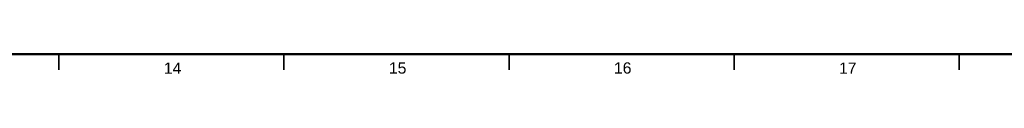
# Model space of a CAD drawing. Header units: millimetres. Extents: x 4 to 1188, y 1 to 840.
# Tile 113 of 256: x 635.79 to 854.54, y 0.57 to 5. Entities that reach past the tile are written whole.
import ezdxf

# ---------------------------------------------------------------- set-up
doc = ezdxf.new("R2010")
doc.units = ezdxf.units.MM
doc.layers.add('256', color=7, linetype='Continuous')
doc.styles.add('Arial Unicode MS', font='Arial Unicode MS')

msp = doc.modelspace()

# ---------------------------------------------------------------- linework, layer by layer
at = {"layer": '256', "color": 18, "linetype": 'Continuous', "lineweight": 50}
msp.add_line((1184, 5), (23, 5), dxfattribs=at)
at = {"layer": '256', "color": 18, "linetype": 'Continuous', "lineweight": 35}
for p, q in [((644.5, 5), (644.5, 1.5)), ((694.5, 5), (694.5, 1.5)), ((744.5, 5), (744.5, 1.5)), ((794.5, 5), (794.5, 1.5)), ((844.5, 5), (844.5, 1.5))]:
    msp.add_line(p, q, dxfattribs=at)

# ---------------------------------------------------------------- texts
at = {"layer": '256', "color": 18, "linetype": 'Continuous', "lineweight": 13, "char_height": 2.5, "attachment_point": 7, "line_spacing_factor": 1.047437, "style": 'Arial Unicode MS'}
for s, insert in [('\\fArial Unicode MS|b0|i0;\\W1.0000;14', (667.8151, 0.6173)), ('\\fArial Unicode MS|b0|i0;\\W1.0000;15', (717.8151, 0.6173)), ('\\fArial Unicode MS|b0|i0;\\W1.0000;16', (767.8151, 0.6173)), ('\\fArial Unicode MS|b0|i0;\\W1.0000;17', (817.8151, 0.6173))]:
    msp.add_mtext(s, dxfattribs=dict(at, insert=insert))

doc.saveas('drawing.dxf')
